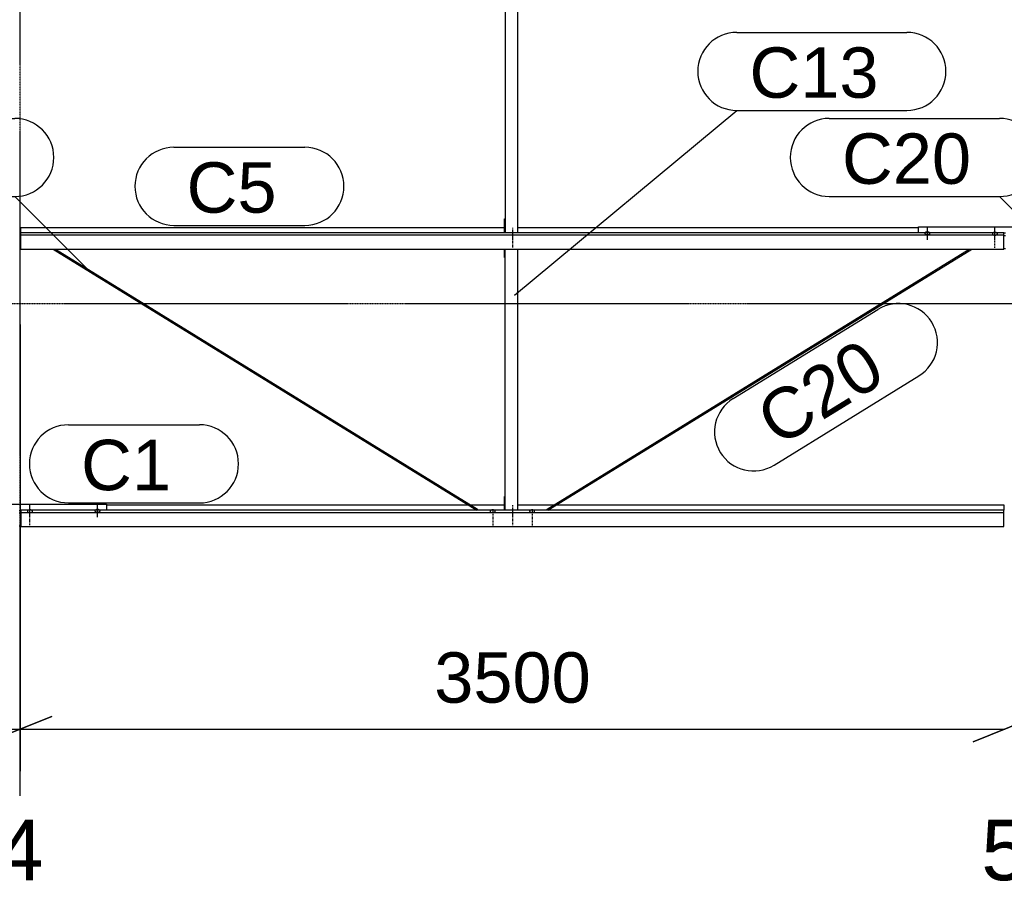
# Model space of a CAD drawing. Header units: millimetres. Extents: x -4888 to 73862, y -29046 to 15504.
# Tile 22 of 111: x 10498 to 13998, y -2054 to 1009. Entities that reach past the tile are written whole.
import ezdxf

# ---------------------------------------------------------------- set-up
doc = ezdxf.new("R2010")
doc.units = ezdxf.units.MM
doc.linetypes.add('DXK_LINE_DOT2', pattern=[3.9198, 1.9599, -1.9599])
doc.linetypes.add('DXK_LINE_DOT3', pattern=[5.9187, 2.979, -0.9799, 0.9799, -0.9799])
doc.styles.add('Arial', font='ARIAL.TTF', dxfattribs={"height": 0.2})

# ---------------------------------------------------------------- blocks, each defined once
blk = doc.blocks.new('Bolt-1953139-18309 - 1282')
at = {"color": 5, "linetype": 'DXK_LINE_DOT2'}
blk.add_line((12250, -747.1), (12250, -789.4), dxfattribs=at)
blk = doc.blocks.new('Bolt-1953139-17403 - 1282')
at = {"color": 5, "linetype": 'Continuous'}
for p, q in [((10529.3, -734.9), (10528.6, -735.2)), ((10530, -734.6), (10529.3, -734.9)), ((10530.8, -734.4), (10530, -734.6)), ((10531.6, -734.2), (10530.8, -734.4)), ((10532.4, -734), (10531.6, -734.2)), ((10533.2, -733.9), (10532.4, -734)), ((10534.1, -733.8), (10533.2, -733.9)), ((10535, -733.8), (10534.1, -733.8)), ((10535, -758.3), (10535, -716)), ((10535.9, -733.8), (10535, -733.8)), ((10536.8, -733.9), (10535.9, -733.8)), ((10537.6, -734), (10536.8, -733.9)), ((10538.4, -734.2), (10537.6, -734)), ((10539.2, -734.4), (10538.4, -734.2)), ((10540, -734.6), (10539.2, -734.4)), ((10540.7, -734.9), (10540, -734.6)), ((10541.4, -735.2), (10540.7, -734.9)), ((10526.2, -737.7), (10526, -738.1)), ((10526, -738.1), (10526, -738.6)), ((10526, -738.6), (10526, -739.1)), ((10526, -739.1), (10526.2, -739.5)), ((10526.4, -737.2), (10526.2, -737.7)), ((10526.2, -739.5), (10526.4, -740)), ((10526.7, -736.8), (10526.4, -737.2)), ((10526.4, -740), (10526.7, -740.4)), ((10527.1, -736.3), (10526.7, -736.8)), ((10526.7, -740.4), (10527.1, -740.8)), ((10527.5, -735.9), (10527.1, -736.3)), ((10527.1, -740.8), (10527.5, -741.2)), ((10528, -735.5), (10527.5, -735.9)), ((10527.5, -741.2), (10528, -741.6)), ((10528.6, -735.2), (10528, -735.5)), ((10528, -741.6), (10528.6, -742)), ((10528.6, -742), (10529.3, -742.3)), ((10529.3, -742.3), (10530, -742.6)), ((10530, -742.6), (10530.8, -742.8)), ((10530.8, -742.8), (10531.6, -743)), ((10531.6, -743), (10532.4, -743.2)), ((10532.4, -743.2), (10533.2, -743.3)), ((10533.2, -743.3), (10534.1, -743.4)), ((10534.1, -743.4), (10535, -743.4)), ((10535, -743.4), (10535.9, -743.4)), ((10535.9, -743.4), (10536.8, -743.3)), ((10536.8, -743.3), (10537.6, -743.2)), ((10537.6, -743.2), (10538.4, -743)), ((10538.4, -743), (10539.2, -742.8)), ((10539.2, -742.8), (10540, -742.6)), ((10540, -742.6), (10540.7, -742.3)), ((10540.7, -742.3), (10541.4, -742)), ((10542, -735.5), (10541.4, -735.2)), ((10541.4, -742), (10542, -741.6)), ((10542.5, -735.9), (10542, -735.5)), ((10542, -741.6), (10542.5, -741.2)), ((10542.9, -736.3), (10542.5, -735.9)), ((10542.5, -741.2), (10542.9, -740.8)), ((10543.3, -736.8), (10542.9, -736.3)), ((10542.9, -740.8), (10543.3, -740.4)), ((10543.6, -737.2), (10543.3, -736.8)), ((10543.3, -740.4), (10543.6, -740)), ((10543.8, -737.7), (10543.6, -737.2)), ((10543.6, -740), (10543.8, -739.5)), ((10544, -738.1), (10543.8, -737.7)), ((10543.8, -739.5), (10544, -739.1)), ((10544, -738.6), (10544, -738.1)), ((10544, -739.1), (10544, -738.6))]:
    blk.add_line(p, q, dxfattribs=at)
blk = doc.blocks.new('Part-1953139-17039 - 1282')
at = {"color": 3, "linetype": 'Continuous'}
for p, q in [((10503, 251.4), (10503, 270)), ((10503, 270), (12222, 270)), ((10503, 193.1), (10503, 251.4)), ((13997, 251.4), (10503, 251.4)), ((12269, 270), (13693, 270)), ((13997, 193.1), (13997, 251.4)), ((10503, 243.9), (13997, 243.9)), ((10503, 193.1), (13997, 193.1))]:
    blk.add_line(p, q, dxfattribs=at)
blk = doc.blocks.new('Part-1953139-18311 - 1282')
at = {"color": 3, "linetype": 'Continuous'}
for p, q in [((12222, 1196.4), (12222, 1226)), ((12224, 1196.4), (12224, 1226)), ((12269, 251.4), (12269, 1226)), ((12222, 1196.4), (12224, 1196.4)), ((12224, 1196.4), (12224, 251.4)), ((12222, 251.4), (12222, 300.7)), ((12222, 300.7), (12224, 300.7))]:
    blk.add_line(p, q, dxfattribs=at)
blk = doc.blocks.new('Part-1953139-17822 - 1282')
at = {"color": 3, "linetype": 'Continuous'}
for p, q in [((13693, 251.4), (13693, 272.5)), ((13693, 272.5), (14307, 272.5)), ((13997, 250.6), (14003, 250.6)), ((14307, 272.5), (14307, 251.4)), ((13997, 242.1), (14003, 242.1)), ((13997, 195.5), (14003, 195.5))]:
    blk.add_line(p, q, dxfattribs=at)
blk = doc.blocks.new('GridLine-1953139-4944 - 1282')
at = {"color": 174, "linetype": 'DXK_LINE_DOT3'}
blk.add_line((10500, -1750), (10500, 12340), dxfattribs=at)
at = {"color": 136, "linetype": 'Continuous', "style": 'Arial'}
blk.add_text('4', height=214.9, dxfattribs=at).set_placement((10416.6, -2050))
blk = doc.blocks.new('GridLine-1953139-4945 - 1282')
at = {"color": 136, "linetype": 'Continuous', "style": 'Arial'}
blk.add_text('5', height=214.9, dxfattribs=at).set_placement((13916.6, -2050))
blk = doc.blocks.new('GridLine-1953139-4960 - 1282')
at = {"color": 174, "linetype": 'DXK_LINE_DOT3'}
blk.add_line((-1750, 0), (64750, 0), dxfattribs=at)
blk = doc.blocks.new('Part-1953139-17038 - 1282')
at = {"color": 3, "linetype": 'Continuous'}
for p, q in [((10503, -734.9), (10503, -793.2)), ((13997, -734.9), (10503, -734.9)), ((10807, -716.2), (12093.5, -716.2)), ((12102.6, -716.2), (12222, -716.2)), ((12269, -716.2), (12397.4, -716.2)), ((12406.5, -716.2), (13997, -716.2)), ((13997, -716.2), (13997, -734.9)), ((13997, -793.2), (13997, -734.9)), ((10503, -742.4), (13997, -742.4)), ((10503, -793.2), (13997, -793.2))]:
    blk.add_line(p, q, dxfattribs=at)
blk = doc.blocks.new('Part-1953139-17402 - 1282')
at = {"color": 3, "linetype": 'Continuous'}
for p, q in [((10193, -734.9), (10193, -713.8)), ((10193, -713.8), (10807, -713.8)), ((10807, -713.8), (10807, -734.9)), ((10497, -735.7), (10503, -735.7)), ((10497, -744.2), (10503, -744.2)), ((10497, -790.7), (10503, -790.7))]:
    blk.add_line(p, q, dxfattribs=at)
blk = doc.blocks.new('Bolt-1953139-17404 - 1282')
at = {"color": 5, "linetype": 'DXK_LINE_DOT2'}
blk.add_line((10535, -788.1), (10535, -745.8), dxfattribs=at)
blk = doc.blocks.new('Bolt-1953139-17407 - 1282')
at = {"color": 5, "linetype": 'Continuous'}
for p, q in [((10767.1, -735), (10766.7, -735.4)), ((10767.5, -734.6), (10767.1, -735)), ((10768, -734.2), (10767.5, -734.6)), ((10768.6, -733.8), (10768, -734.2)), ((10769.3, -733.5), (10768.6, -733.8)), ((10770, -733.3), (10769.3, -733.5)), ((10770.8, -733), (10770, -733.3)), ((10771.6, -732.8), (10770.8, -733)), ((10772.4, -732.7), (10771.6, -732.8)), ((10773.2, -732.5), (10772.4, -732.7)), ((10774.1, -732.5), (10773.2, -732.5)), ((10775, -732.4), (10774.1, -732.5)), ((10775, -759.8), (10775, -717.4)), ((10775.9, -732.5), (10775, -732.4)), ((10776.8, -732.5), (10775.9, -732.5)), ((10777.6, -732.7), (10776.8, -732.5)), ((10778.4, -732.8), (10777.6, -732.7)), ((10779.2, -733), (10778.4, -732.8)), ((10780, -733.3), (10779.2, -733)), ((10780.7, -733.5), (10780, -733.3)), ((10781.4, -733.8), (10780.7, -733.5)), ((10782, -734.2), (10781.4, -733.8)), ((10782.5, -734.6), (10782, -734.2)), ((10782.9, -735), (10782.5, -734.6)), ((10783.3, -735.4), (10782.9, -735)), ((10766.2, -736.3), (10766, -736.8)), ((10766, -736.8), (10766, -737.2)), ((10766, -737.2), (10766, -737.7)), ((10766, -737.7), (10766.2, -738.2)), ((10766.4, -735.8), (10766.2, -736.3)), ((10766.2, -738.2), (10766.4, -738.6)), ((10766.7, -735.4), (10766.4, -735.8)), ((10766.4, -738.6), (10766.7, -739.1)), ((10766.7, -739.1), (10767.1, -739.5)), ((10767.1, -739.5), (10767.5, -739.9)), ((10767.5, -739.9), (10768, -740.3)), ((10768, -740.3), (10768.6, -740.6)), ((10768.6, -740.6), (10769.3, -740.9)), ((10769.3, -740.9), (10770, -741.2)), ((10770, -741.2), (10770.8, -741.5)), ((10770.8, -741.5), (10771.6, -741.7)), ((10771.6, -741.7), (10772.4, -741.8)), ((10772.4, -741.8), (10773.2, -741.9)), ((10773.2, -741.9), (10774.1, -742)), ((10774.1, -742), (10775, -742)), ((10775, -742), (10775.9, -742)), ((10775.9, -742), (10776.8, -741.9)), ((10776.8, -741.9), (10777.6, -741.8)), ((10777.6, -741.8), (10778.4, -741.7)), ((10778.4, -741.7), (10779.2, -741.5)), ((10779.2, -741.5), (10780, -741.2)), ((10780, -741.2), (10780.7, -740.9)), ((10780.7, -740.9), (10781.4, -740.6)), ((10781.4, -740.6), (10782, -740.3)), ((10782, -740.3), (10782.5, -739.9)), ((10782.5, -739.9), (10782.9, -739.5)), ((10782.9, -739.5), (10783.3, -739.1)), ((10783.6, -735.8), (10783.3, -735.4)), ((10783.3, -739.1), (10783.6, -738.6)), ((10783.8, -736.3), (10783.6, -735.8)), ((10783.6, -738.6), (10783.8, -738.2)), ((10784, -736.8), (10783.8, -736.3)), ((10783.8, -738.2), (10784, -737.7)), ((10784, -737.2), (10784, -736.8)), ((10784, -737.7), (10784, -737.2))]:
    blk.add_line(p, q, dxfattribs=at)
blk = doc.blocks.new('Bolt-1953139-18308 - 1282')
at = {"color": 5, "linetype": 'DXK_LINE_DOT2'}
blk.add_line((12250, 268.2), (12250, 225.9), dxfattribs=at)
blk = doc.blocks.new('Part-1953139-18978 - 1282')
at = {"color": 3, "linetype": 'Continuous'}
for p, q in [((12373.8, -730.8), (13874, 193.1)), ((12376.2, -734.9), (13883.1, 193.1)), ((12373.5, -731.2), (12373.8, -730.8)), ((12373.9, -732.6), (12373.5, -731.2)), ((12375, -734.2), (12373.9, -732.6)), ((12375.8, -734.9), (12375, -734.2))]:
    blk.add_line(p, q, dxfattribs=at)
blk = doc.blocks.new('Bolt-1953139-17825 - 1282')
at = {"color": 5, "linetype": 'Continuous'}
for p, q in [((13956.2, 248.6), (13956, 248.2)), ((13956, 248.2), (13956, 247.7)), ((13956, 247.7), (13956, 247.2)), ((13956, 247.2), (13956.2, 246.8)), ((13956.4, 249.1), (13956.2, 248.6)), ((13956.2, 246.8), (13956.4, 246.3)), ((13956.7, 249.5), (13956.4, 249.1)), ((13956.4, 246.3), (13956.7, 245.9)), ((13957.1, 250), (13956.7, 249.5)), ((13956.7, 245.9), (13957.1, 245.4)), ((13957.5, 250.4), (13957.1, 250)), ((13957.1, 245.4), (13957.5, 245)), ((13958, 250.7), (13957.5, 250.4)), ((13957.5, 245), (13958, 244.7)), ((13958.6, 251.1), (13958, 250.7)), ((13959.3, 251.4), (13958.6, 251.1)), ((13960, 251.7), (13959.3, 251.4)), ((13960.8, 251.9), (13960, 251.7)), ((13961.6, 252.1), (13960.8, 251.9)), ((13962.4, 252.3), (13961.6, 252.1)), ((13963.2, 252.4), (13962.4, 252.3)), ((13964.1, 252.5), (13963.2, 252.4)), ((13965, 252.5), (13964.1, 252.5)), ((13965, 228), (13965, 270.3)), ((13965.9, 252.5), (13965, 252.5)), ((13966.8, 252.4), (13965.9, 252.5)), ((13967.6, 252.3), (13966.8, 252.4)), ((13968.4, 252.1), (13967.6, 252.3)), ((13969.2, 251.9), (13968.4, 252.1)), ((13970, 251.7), (13969.2, 251.9)), ((13970.7, 251.4), (13970, 251.7)), ((13971.4, 251.1), (13970.7, 251.4)), ((13972, 250.7), (13971.4, 251.1)), ((13972.5, 250.4), (13972, 250.7)), ((13972, 244.7), (13972.5, 245)), ((13972.9, 250), (13972.5, 250.4)), ((13972.5, 245), (13972.9, 245.4)), ((13973.3, 249.5), (13972.9, 250)), ((13972.9, 245.4), (13973.3, 245.9)), ((13973.6, 249.1), (13973.3, 249.5)), ((13973.3, 245.9), (13973.6, 246.3)), ((13973.8, 248.6), (13973.6, 249.1)), ((13973.6, 246.3), (13973.8, 246.8)), ((13974, 248.2), (13973.8, 248.6)), ((13973.8, 246.8), (13974, 247.2)), ((13974, 247.7), (13974, 248.2)), ((13974, 247.2), (13974, 247.7)), ((13958, 244.7), (13958.6, 244.3)), ((13958.6, 244.3), (13959.3, 244)), ((13959.3, 244), (13960, 243.7)), ((13960, 243.7), (13960.8, 243.5)), ((13960.8, 243.5), (13961.6, 243.3)), ((13961.6, 243.3), (13962.4, 243.1)), ((13962.4, 243.1), (13963.2, 243)), ((13963.2, 243), (13964.1, 242.9)), ((13964.1, 242.9), (13965, 242.9)), ((13965, 242.9), (13965.9, 242.9)), ((13965.9, 242.9), (13966.8, 243)), ((13966.8, 243), (13967.6, 243.1)), ((13967.6, 243.1), (13968.4, 243.3)), ((13968.4, 243.3), (13969.2, 243.5)), ((13969.2, 243.5), (13970, 243.7)), ((13970, 243.7), (13970.7, 244)), ((13970.7, 244), (13971.4, 244.3)), ((13971.4, 244.3), (13972, 244.7))]:
    blk.add_line(p, q, dxfattribs=at)
blk = doc.blocks.new('Bolt-1953139-17826 - 1282')
at = {"color": 5, "linetype": 'DXK_LINE_DOT2'}
blk.add_line((13965, 198.2), (13965, 240.5), dxfattribs=at)
blk = doc.blocks.new('Bolt-1953139-17828 - 1282')
at = {"color": 5, "linetype": 'Continuous'}
for p, q in [((13716.2, 250), (13716, 249.5)), ((13716, 249.5), (13716, 249.1)), ((13716, 249.1), (13716, 248.6)), ((13716, 248.6), (13716.2, 248.1)), ((13716.4, 250.4), (13716.2, 250)), ((13716.2, 248.1), (13716.4, 247.7)), ((13716.7, 250.9), (13716.4, 250.4)), ((13716.4, 247.7), (13716.7, 247.2)), ((13717.1, 251.3), (13716.7, 250.9)), ((13716.7, 247.2), (13717.1, 246.8)), ((13717.5, 251.7), (13717.1, 251.3)), ((13717.1, 246.8), (13717.5, 246.4)), ((13718, 252.1), (13717.5, 251.7)), ((13717.5, 246.4), (13718, 246)), ((13718.6, 252.4), (13718, 252.1)), ((13718, 246), (13718.6, 245.7)), ((13719.3, 252.8), (13718.6, 252.4)), ((13718.6, 245.7), (13719.3, 245.3)), ((13720, 253), (13719.3, 252.8)), ((13719.3, 245.3), (13720, 245.1)), ((13720.8, 253.3), (13720, 253)), ((13720, 245.1), (13720.8, 244.8)), ((13721.6, 253.5), (13720.8, 253.3)), ((13722.4, 253.6), (13721.6, 253.5)), ((13723.2, 253.7), (13722.4, 253.6)), ((13724.1, 253.8), (13723.2, 253.7)), ((13725, 253.8), (13724.1, 253.8)), ((13725, 226.5), (13725, 268.9)), ((13725.9, 253.8), (13725, 253.8)), ((13726.8, 253.7), (13725.9, 253.8)), ((13727.6, 253.6), (13726.8, 253.7)), ((13728.4, 253.5), (13727.6, 253.6)), ((13729.2, 253.3), (13728.4, 253.5)), ((13730, 253), (13729.2, 253.3)), ((13729.2, 244.8), (13730, 245.1)), ((13730.7, 252.8), (13730, 253)), ((13730, 245.1), (13730.7, 245.3)), ((13731.4, 252.4), (13730.7, 252.8)), ((13730.7, 245.3), (13731.4, 245.7)), ((13732, 252.1), (13731.4, 252.4)), ((13731.4, 245.7), (13732, 246)), ((13732.5, 251.7), (13732, 252.1)), ((13732, 246), (13732.5, 246.4)), ((13732.9, 251.3), (13732.5, 251.7)), ((13732.5, 246.4), (13732.9, 246.8)), ((13733.3, 250.9), (13732.9, 251.3)), ((13732.9, 246.8), (13733.3, 247.2)), ((13733.6, 250.4), (13733.3, 250.9)), ((13733.3, 247.2), (13733.6, 247.7)), ((13733.8, 250), (13733.6, 250.4)), ((13733.6, 247.7), (13733.8, 248.1)), ((13734, 249.5), (13733.8, 250)), ((13733.8, 248.1), (13734, 248.6)), ((13734, 249.1), (13734, 249.5)), ((13734, 248.6), (13734, 249.1)), ((13720.8, 244.8), (13721.6, 244.6)), ((13721.6, 244.6), (13722.4, 244.5)), ((13722.4, 244.5), (13723.2, 244.4)), ((13723.2, 244.4), (13724.1, 244.3)), ((13724.1, 244.3), (13725, 244.3)), ((13725, 244.3), (13725.9, 244.3)), ((13725.9, 244.3), (13726.8, 244.4)), ((13726.8, 244.4), (13727.6, 244.5)), ((13727.6, 244.5), (13728.4, 244.6)), ((13728.4, 244.6), (13729.2, 244.8))]:
    blk.add_line(p, q, dxfattribs=at)
blk = doc.blocks.new('Part-1953139-18306 - 1282')
at = {"color": 3, "linetype": 'Continuous'}
for p, q in [((12222, 163.5), (12222, 193.1)), ((12224, 163.5), (12224, 193.1)), ((12269, -734.9), (12269, 193.1)), ((12222, 163.5), (12224, 163.5)), ((12224, -734.9), (12224, 163.5)), ((12222, -734.9), (12222, -685.6)), ((12222, -685.6), (12224, -685.6))]:
    blk.add_line(p, q, dxfattribs=at)
blk = doc.blocks.new('Bolt-1953139-18307 - 1282')
at = {"color": 5, "linetype": 'DXK_LINE_DOT2'}
blk.add_line((12250, 238.4), (12250, 196), dxfattribs=at)
blk = doc.blocks.new('Bolt-1953139-18310 - 1282')
at = {"color": 5, "linetype": 'DXK_LINE_DOT2'}
blk.add_line((12250, -717.3), (12250, -759.6), dxfattribs=at)
blk = doc.blocks.new('Part-1953139-18977 - 1282')
at = {"color": 3, "linetype": 'Continuous'}
for p, q in [((10616.9, 193.1), (12123.8, -734.9)), ((10626, 193.1), (12126.2, -730.8)), ((12125, -734.2), (12124.2, -734.9)), ((12126.1, -732.6), (12125, -734.2)), ((12126.5, -731.2), (12126.1, -732.6)), ((12126.2, -730.8), (12126.5, -731.2))]:
    blk.add_line(p, q, dxfattribs=at)
blk = doc.blocks.new('Bolt-1953139-18981 - 1282')
at = {"color": 5, "linetype": 'DXK_LINE_DOT2'}
blk.add_line((12320, -747.9), (12320, -790.2), dxfattribs=at)
blk = doc.blocks.new('Bolt-1953139-18979 - 1282')
at = {"color": 5, "linetype": 'DXK_LINE_DOT2'}
blk.add_line((12180, -747.9), (12180, -790.2), dxfattribs=at)
blk = doc.blocks.new('Bolt-1953139-18980 - 1282')
at = {"color": 5, "linetype": 'Continuous'}
for p, q in [((12174.3, -734.9), (12173.6, -735.2)), ((12175, -734.6), (12174.3, -734.9)), ((12175.8, -734.4), (12175, -734.6)), ((12176.6, -734.2), (12175.8, -734.4)), ((12177.4, -734), (12176.6, -734.2)), ((12178.2, -733.9), (12177.4, -734)), ((12179.1, -733.8), (12178.2, -733.9)), ((12180, -733.8), (12179.1, -733.8)), ((12180.9, -733.8), (12180, -733.8)), ((12181.8, -733.9), (12180.9, -733.8)), ((12182.6, -734), (12181.8, -733.9)), ((12183.4, -734.2), (12182.6, -734)), ((12184.2, -734.4), (12183.4, -734.2)), ((12185, -734.6), (12184.2, -734.4)), ((12185.7, -734.9), (12185, -734.6)), ((12186.4, -735.2), (12185.7, -734.9)), ((12171.2, -737.7), (12171, -738.1)), ((12171, -738.1), (12171, -738.6)), ((12171, -738.6), (12171, -739.1)), ((12171, -739.1), (12171.2, -739.5)), ((12171.4, -737.2), (12171.2, -737.7)), ((12171.2, -739.5), (12171.4, -740)), ((12171.7, -736.8), (12171.4, -737.2)), ((12171.4, -740), (12171.7, -740.4)), ((12172.1, -736.3), (12171.7, -736.8)), ((12171.7, -740.4), (12172.1, -740.8)), ((12172.5, -735.9), (12172.1, -736.3)), ((12172.1, -740.8), (12172.5, -741.2)), ((12173, -735.5), (12172.5, -735.9)), ((12172.5, -741.2), (12173, -741.6)), ((12173.6, -735.2), (12173, -735.5)), ((12173, -741.6), (12173.6, -742)), ((12173.6, -742), (12174.3, -742.3)), ((12174.3, -742.3), (12175, -742.6)), ((12175, -742.6), (12175.8, -742.8)), ((12175.8, -742.8), (12176.6, -743)), ((12176.6, -743), (12177.4, -743.2)), ((12177.4, -743.2), (12178.2, -743.3)), ((12178.2, -743.3), (12179.1, -743.4)), ((12179.1, -743.4), (12180, -743.4)), ((12180, -735.2), (12180, -743.3)), ((12180, -743.4), (12180.9, -743.4)), ((12180.9, -743.4), (12181.8, -743.3)), ((12181.8, -743.3), (12182.6, -743.2)), ((12182.6, -743.2), (12183.4, -743)), ((12183.4, -743), (12184.2, -742.8)), ((12184.2, -742.8), (12185, -742.6)), ((12185, -742.6), (12185.7, -742.3)), ((12185.7, -742.3), (12186.4, -742)), ((12187, -735.5), (12186.4, -735.2)), ((12186.4, -742), (12187, -741.6)), ((12187.5, -735.9), (12187, -735.5)), ((12187, -741.6), (12187.5, -741.2)), ((12187.9, -736.3), (12187.5, -735.9)), ((12187.5, -741.2), (12187.9, -740.8)), ((12188.3, -736.8), (12187.9, -736.3)), ((12187.9, -740.8), (12188.3, -740.4)), ((12188.6, -737.2), (12188.3, -736.8)), ((12188.3, -740.4), (12188.6, -740)), ((12188.8, -737.7), (12188.6, -737.2)), ((12188.6, -740), (12188.8, -739.5)), ((12189, -738.1), (12188.8, -737.7)), ((12188.8, -739.5), (12189, -739.1)), ((12189, -738.6), (12189, -738.1)), ((12189, -739.1), (12189, -738.6))]:
    blk.add_line(p, q, dxfattribs=at)
blk = doc.blocks.new('Bolt-1953139-18982 - 1282')
at = {"color": 5, "linetype": 'Continuous'}
for p, q in [((12314.3, -734.9), (12313.6, -735.2)), ((12315, -734.6), (12314.3, -734.9)), ((12315.8, -734.4), (12315, -734.6)), ((12316.6, -734.2), (12315.8, -734.4)), ((12317.4, -734), (12316.6, -734.2)), ((12318.2, -733.9), (12317.4, -734)), ((12319.1, -733.8), (12318.2, -733.9)), ((12320, -733.8), (12319.1, -733.8)), ((12320.9, -733.8), (12320, -733.8)), ((12321.8, -733.9), (12320.9, -733.8)), ((12322.6, -734), (12321.8, -733.9)), ((12323.4, -734.2), (12322.6, -734)), ((12324.2, -734.4), (12323.4, -734.2)), ((12325, -734.6), (12324.2, -734.4)), ((12325.7, -734.9), (12325, -734.6)), ((12326.4, -735.2), (12325.7, -734.9)), ((12311.2, -737.7), (12311, -738.1)), ((12311, -738.1), (12311, -738.6)), ((12311, -738.6), (12311, -739.1)), ((12311, -739.1), (12311.2, -739.5)), ((12311.4, -737.2), (12311.2, -737.7)), ((12311.2, -739.5), (12311.4, -740)), ((12311.7, -736.8), (12311.4, -737.2)), ((12311.4, -740), (12311.7, -740.4)), ((12312.1, -736.3), (12311.7, -736.8)), ((12311.7, -740.4), (12312.1, -740.8)), ((12312.5, -735.9), (12312.1, -736.3)), ((12312.1, -740.8), (12312.5, -741.2)), ((12313, -735.5), (12312.5, -735.9)), ((12312.5, -741.2), (12313, -741.6)), ((12313.6, -735.2), (12313, -735.5)), ((12313, -741.6), (12313.6, -742)), ((12313.6, -742), (12314.3, -742.3)), ((12314.3, -742.3), (12315, -742.6)), ((12315, -742.6), (12315.8, -742.8)), ((12315.8, -742.8), (12316.6, -743)), ((12316.6, -743), (12317.4, -743.2)), ((12317.4, -743.2), (12318.2, -743.3)), ((12318.2, -743.3), (12319.1, -743.4)), ((12319.1, -743.4), (12320, -743.4)), ((12320, -735.2), (12320, -743.3)), ((12320, -743.4), (12320.9, -743.4)), ((12320.9, -743.4), (12321.8, -743.3)), ((12321.8, -743.3), (12322.6, -743.2)), ((12322.6, -743.2), (12323.4, -743)), ((12323.4, -743), (12324.2, -742.8)), ((12324.2, -742.8), (12325, -742.6)), ((12325, -742.6), (12325.7, -742.3)), ((12325.7, -742.3), (12326.4, -742)), ((12327, -735.5), (12326.4, -735.2)), ((12326.4, -742), (12327, -741.6)), ((12327.5, -735.9), (12327, -735.5)), ((12327, -741.6), (12327.5, -741.2)), ((12327.9, -736.3), (12327.5, -735.9)), ((12327.5, -741.2), (12327.9, -740.8)), ((12328.3, -736.8), (12327.9, -736.3)), ((12327.9, -740.8), (12328.3, -740.4)), ((12328.6, -737.2), (12328.3, -736.8)), ((12328.3, -740.4), (12328.6, -740)), ((12328.8, -737.7), (12328.6, -737.2)), ((12328.6, -740), (12328.8, -739.5)), ((12329, -738.1), (12328.8, -737.7)), ((12328.8, -739.5), (12329, -739.1)), ((12329, -738.6), (12329, -738.1)), ((12329, -739.1), (12329, -738.6))]:
    blk.add_line(p, q, dxfattribs=at)
blk = doc.blocks.new('StraightDimension-1953139-4978 - 1282')
at = {"color": 5, "linetype": 'Continuous'}
for p, q in [((10500, -75), (10500, -1662.7)), ((10387.5, -1557.7), (10612.5, -1467.7)), ((7000, -1512.7), (10500, -1512.7))]:
    blk.add_line(p, q, dxfattribs=at)
blk = doc.blocks.new('StraightDimension-1953139-4976 - 1282')
at = {"color": 5, "linetype": 'Continuous'}
blk.add_line((14112.5, -1467.7), (13887.5, -1557.7), dxfattribs=at)
blk = doc.blocks.new('StraightDimension-1953139-4977 - 1282')
at = {"color": 5, "linetype": 'Continuous'}
for p, q in [((10500, -75), (10500, -1662.7)), ((10612.5, -1467.7), (10387.5, -1557.7)), ((13887.5, -1557.7), (14112.5, -1467.7)), ((10500, -1512.7), (14000, -1512.7))]:
    blk.add_line(p, q, dxfattribs=at)
at = {"color": 0}
blk.add_wipeout([(12565.5, -1456.5), (12565.5, -1194), (11934.5, -1194), (11934.5, -1456.5)], dxfattribs=at)
at = {"color": 1, "style": 'Arial'}
blk.add_text('3500', height=179.08, dxfattribs=at).set_placement((11972, -1419))
blk = doc.blocks.new('Mark-1953139-19815 - 1282')
at = {"color": 136, "linetype": 'Continuous'}
for p, q in [((13376.4, 657.7), (13981.1, 657.7)), ((13376.4, 380.2), (13981.1, 380.2)), ((14246.3, 115), (13981.1, 380.2))]:
    blk.add_line(p, q, dxfattribs=at)
for centre, radius, start, end in [((13376.4, 518.9), 138.7, 90, 270), ((13981.1, 518.9), 138.8, 270, 90)]:
    blk.add_arc(centre, radius, start, end, dxfattribs=at)
at = {"color": 0}
blk.add_wipeout([(13879.9, 425.2), (13879.9, 612.7), (13421.4, 612.7), (13421.4, 425.2)], dxfattribs=at)
blk.add_wipeout([(13879.9, 425.2), (13879.9, 612.7), (13421.4, 612.7), (13421.4, 425.2)], dxfattribs=at)
at = {"color": 2, "style": 'Arial'}
blk.add_text('C20', height=179.08, dxfattribs=at).set_placement((13421.4, 425.2))
blk = doc.blocks.new('Mark-1953139-19207 - 1282')
at = {"color": 136, "linetype": 'Continuous'}
for p, q in [((11046.7, 555.1), (11512.5, 555.1)), ((11046.7, 277.6), (11512.5, 277.6))]:
    blk.add_line(p, q, dxfattribs=at)
for centre, start, end in [((11046.7, 416.3), 90, 270), ((11512.5, 416.3), 270, 90)]:
    blk.add_arc(centre, 138.7, start, end, dxfattribs=at)
at = {"color": 0}
blk.add_wipeout([(11411.3, 322.6), (11411.3, 510.1), (11091.7, 510.1), (11091.7, 322.6)], dxfattribs=at)
blk.add_wipeout([(11411.3, 322.6), (11411.3, 510.1), (11091.7, 510.1), (11091.7, 322.6)], dxfattribs=at)
at = {"color": 2, "style": 'Arial'}
blk.add_text('C5', height=179.08, dxfattribs=at).set_placement((11091.7, 322.6))
blk = doc.blocks.new('Mark-1953139-19814 - 1282')
at = {"color": 0}
blk.add_wipeout([(13585.1, -272.3), (13486.8, -112.6), (13096.4, -353), (13194.7, -512.7)], dxfattribs=at)
blk.add_wipeout([(13585.1, -272.3), (13486.8, -112.6), (13096.4, -353), (13194.7, -512.7)], dxfattribs=at)
at = {"color": 136, "linetype": 'Continuous'}
for p, q in [((13034.5, -338.3), (13549.4, -21.2)), ((13180, -574.6), (13694.9, -257.5))]:
    blk.add_line(p, q, dxfattribs=at)
for centre, start, end in [((13622.2, -139.3), 301.626, 121.626), ((13107.2, -456.5), 121.626, 301.626)]:
    blk.add_arc(centre, 138.8, start, end, dxfattribs=at)
at = {"color": 2, "style": 'Arial'}
blk.add_text('C20', height=179.08, rotation=31.6273, dxfattribs=at).set_placement((13194.7, -512.7))
blk = doc.blocks.new('Mark-1953139-19206 - 1282')
at = {"color": 136, "linetype": 'Continuous'}
for p, q in [((10671.7, -431.2), (11137.5, -431.2)), ((10671.7, -708.7), (11137.5, -708.7))]:
    blk.add_line(p, q, dxfattribs=at)
for centre, radius, start, end in [((10671.7, -570), 138.7, 90, 270), ((11137.5, -570), 138.8, 270, 90)]:
    blk.add_arc(centre, radius, start, end, dxfattribs=at)
at = {"color": 0}
blk.add_wipeout([(11036.3, -663.7), (11036.3, -476.2), (10716.7, -476.2), (10716.7, -663.7)], dxfattribs=at)
blk.add_wipeout([(11036.3, -663.7), (11036.3, -476.2), (10716.7, -476.2), (10716.7, -663.7)], dxfattribs=at)
at = {"color": 2, "style": 'Arial'}
blk.add_text('C1', height=179.08, dxfattribs=at).set_placement((10716.7, -663.7))
blk = doc.blocks.new('Mark-1953139-19598 - 1282')
at = {"color": 136, "linetype": 'Continuous'}
for p, q in [((13047.6, 963.5), (13652.3, 963.5)), ((12257.7, 30), (13047.6, 686)), ((13047.6, 686), (13652.3, 686))]:
    blk.add_line(p, q, dxfattribs=at)
for centre, start, end in [((13047.6, 824.8), 90, 270), ((13652.3, 824.8), 270, 90)]:
    blk.add_arc(centre, 138.7, start, end, dxfattribs=at)
at = {"color": 0}
blk.add_wipeout([(13551.1, 731), (13551.1, 918.5), (13092.6, 918.5), (13092.6, 731)], dxfattribs=at)
blk.add_wipeout([(13551.1, 731), (13551.1, 918.5), (13092.6, 918.5), (13092.6, 731)], dxfattribs=at)
at = {"color": 2, "style": 'Arial'}
blk.add_text('C13', height=179.08, dxfattribs=at).set_placement((13092.6, 731))
blk = doc.blocks.new('Mark-1953139-19813 - 1282')
at = {"color": 136, "linetype": 'Continuous'}
for p, q in [((9876.4, 657.7), (10481.1, 657.7)), ((9876.4, 380.2), (10481.1, 380.2)), ((10746.3, 115), (10481.1, 380.2))]:
    blk.add_line(p, q, dxfattribs=at)
for centre, radius, start, end in [((9876.4, 518.9), 138.8, 90, 270), ((10481.1, 518.9), 138.7, 270, 90)]:
    blk.add_arc(centre, radius, start, end, dxfattribs=at)
at = {"color": 0}
blk.add_wipeout([(10379.9, 425.2), (10379.9, 612.7), (9921.4, 612.7), (9921.4, 425.2)], dxfattribs=at)
blk.add_wipeout([(10379.9, 425.2), (10379.9, 612.7), (9921.4, 612.7), (9921.4, 425.2)], dxfattribs=at)
at = {"color": 2, "style": 'Arial'}
blk.add_text('C20', height=179.08, dxfattribs=at).set_placement((9921.4, 425.2))

msp = doc.modelspace()

# ---------------------------------------------------------------- block references
for name in ['GridLine-1953139-4944 - 1282', 'GridLine-1953139-4945 - 1282', 'Part-1953139-18311 - 1282', 'Part-1953139-17039 - 1282', 'Bolt-1953139-18308 - 1282', 'Part-1953139-17822 - 1282', 'Bolt-1953139-17828 - 1282', 'Bolt-1953139-17825 - 1282', 'Bolt-1953139-18307 - 1282', 'Bolt-1953139-17826 - 1282', 'Part-1953139-18977 - 1282', 'Part-1953139-18306 - 1282', 'Part-1953139-18978 - 1282', 'GridLine-1953139-4960 - 1282', 'Part-1953139-17402 - 1282', 'Part-1953139-17038 - 1282', 'Bolt-1953139-17403 - 1282', 'Bolt-1953139-17407 - 1282', 'Bolt-1953139-18980 - 1282', 'Bolt-1953139-18310 - 1282', 'Bolt-1953139-18982 - 1282', 'Bolt-1953139-17404 - 1282', 'Bolt-1953139-18979 - 1282', 'Bolt-1953139-18309 - 1282', 'Bolt-1953139-18981 - 1282']:
    msp.add_blockref(name, (0, 0))

# ---------------------------------------------------------------- next in the draw order: block references
for name in ['Mark-1953139-19813 - 1282', 'Mark-1953139-19815 - 1282', 'Mark-1953139-19207 - 1282', 'StraightDimension-1953139-4978 - 1282', 'StraightDimension-1953139-4976 - 1282']:
    msp.add_blockref(name, (0, 0))

# ---------------------------------------------------------------- next in the draw order: block references
msp.add_blockref('StraightDimension-1953139-4977 - 1282', (0, 0))

# ---------------------------------------------------------------- next in the draw order: block references
for name in ['Mark-1953139-19814 - 1282', 'Mark-1953139-19206 - 1282']:
    msp.add_blockref(name, (0, 0))

# ---------------------------------------------------------------- next in the draw order: block references
msp.add_blockref('Mark-1953139-19598 - 1282', (0, 0))

doc.saveas('drawing.dxf')
